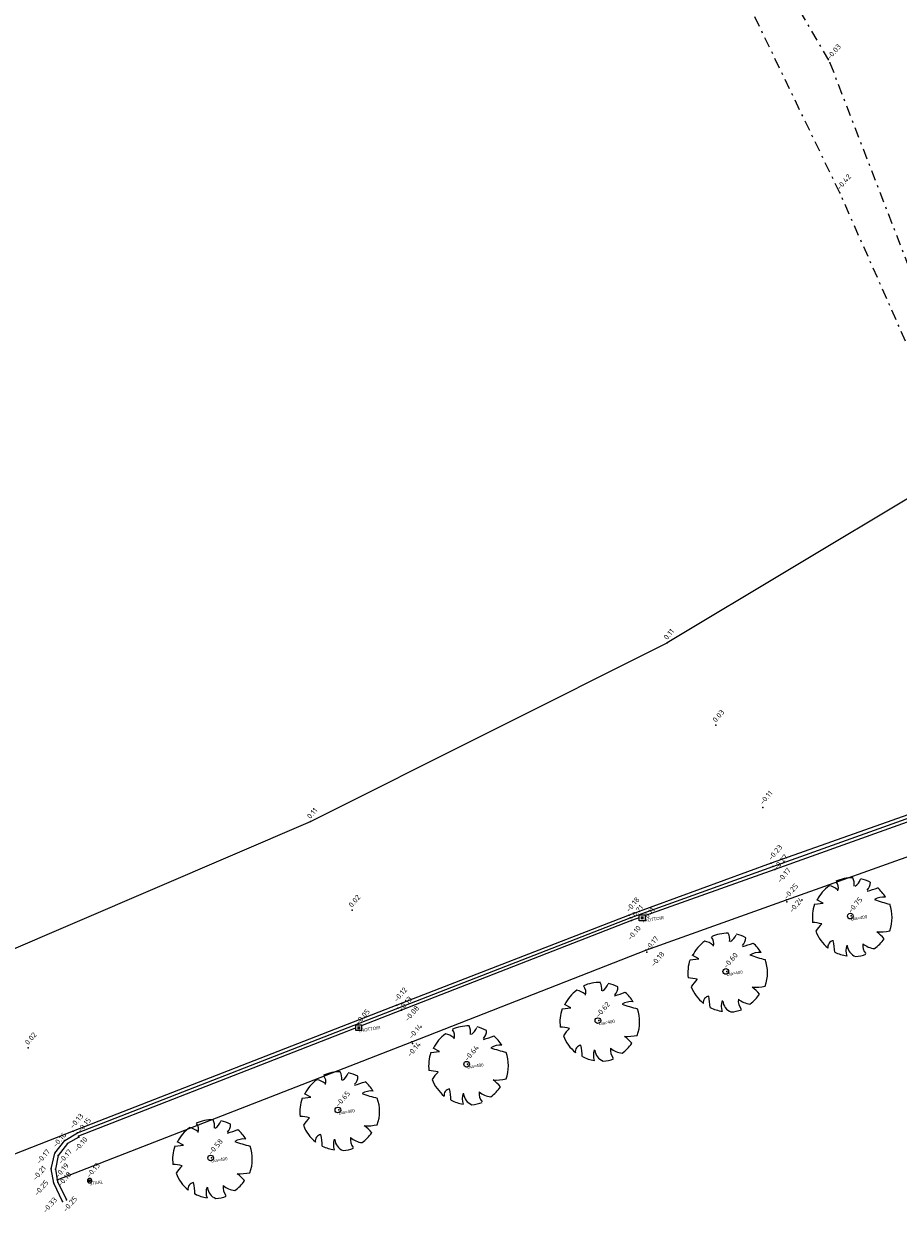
# Model space of a CAD drawing. Header units: metres. Extents: x 132524 to 133518, y 502723 to 503192.
# Tile 2 of 10: x 132627 to 132669, y 502778 to 502835. Entities that reach past the tile are written whole.
import ezdxf

# ---------------------------------------------------------------- set-up
doc = ezdxf.new("R2010")
doc.units = ezdxf.units.M
doc.linetypes.add('DASHDOT', pattern=[1, 0.5, -0.25, 0, -0.25])
for name, color, linetype in [('AKB', 254, 'Continuous'), ('ASFALT', 251, 'Continuous'), ('D_BOOM', 3, 'Continuous'), ('D_KOLKTROTTOIR', 7, 'Continuous'), ('D_PAAL', 2, 'Continuous'), ('INSTEEK TALUD', 93, 'Continuous'), ('KLINKER', 22, 'Continuous'), ('P_AKB', 254, 'Continuous'), ('P_ASFALT', 251, 'Continuous'), ('P_BOOM', 3, 'Continuous'), ('P_HARTWEG', 253, 'Continuous'), ('P_INSTEEK TALUD', 93, 'Continuous'), ('P_KLINKER', 22, 'Continuous'), ('P_KOLK', 7, 'Continuous'), ('P_KOLKTROTTOIR', 7, 'Continuous'), ('P_PAAL', 2, 'Continuous'), ('P_TEEN TALUD', 3, 'Continuous'), ('P_TEGEL', 6, 'Continuous'), ('TEEN TALUD', 3, 'Continuous'), ('TEGEL', 6, 'Continuous'), ('Z_AKB', 254, 'Continuous'), ('Z_ASFALT', 251, 'Continuous'), ('Z_BOOM', 3, 'Continuous'), ('Z_HARTWEG', 253, 'Continuous'), ('Z_INSTEEK TALUD', 93, 'Continuous'), ('Z_KLINKER', 22, 'Continuous'), ('Z_KOLKTROTTOIR', 7, 'Continuous'), ('Z_PAAL', 2, 'Continuous'), ('Z_TEEN TALUD', 3, 'Continuous'), ('Z_TEGEL', 6, 'Continuous')]:
    doc.layers.add(name, color=color, linetype=linetype)
doc.styles.add('DESCRIPTION', font='MSURVEY.SHX', dxfattribs={"height": 0.15})
doc.styles.add('NLCS-ISO-M200-T18', font='NLCS-ISO.ttf', dxfattribs={"height": 0.36})

# ---------------------------------------------------------------- blocks, each defined once
blk = doc.blocks.new('TREE5')
for p, q in [((-5.82, 1.84), (-4.43, 2)), ((-5.45, 2.55), (-5.45, 2.55)), ((-4.43, 2), (-5.45, 2.55))]:
    blk.add_line(p, q)
blk.add_circle((-0.14, -0.02), 0.451)
for centre, radius, start, end in [((0.17, -0.24), 6.29, 89.3321, 114.3856), ((-1.8, 5.03), 2.28, 352.0775, 26.6128), ((-0.73, 6.68), 2.38, 304.1868, 338.5411), ((0.17, -0.24), 6.27, 62.8767, 77.7021), ((0.17, -0.24), 6.22, 126.0751, 153.6245), ((-3.93, 2.18), 2.65, 48.5203, 80.5151), ((-3.58, 4.44), 1.54, 343.6555, 39.76), ((1.21, 5.35), 1.82, 315.8454, 359.7651), ((-2.62, 22.51), 19.28, 285.4397, 290.7099), ((0.17, -0.24), 6.18, 31.4098, 49.4752), ((5.13, 0.24), 2.76, 83.5323, 121.6544), ((11.59, 24.42), 23.21, 250.0865, 256.3451), ((0.17, -0.24), 6.34, 160.8426, 187.275), ((0.17, -0.24), 6.3, 340.3307, 19.43), ((-6.94, -11.4), 10.4, 77.3728, 85.4649), ((0.21, -6.18), 6.93, 134.7782, 147.3315), ((0.17, -0.24), 6.19, 200.8103, 231.4392), ((0.17, -0.24), 6.07, 305.394, 326.2464), ((4.49, 5.21), 7.74, 266.7455, 282.0146), ((0.26, -7.73), 6.44, 39.6536, 53.993), ((-2.7, -4.95), 1.03, 97.741, 188.8107), ((-15.69, -6.41), 13.08, 2.9465, 10.9238), ((1.74, -5.5), 2.6, 160.6009, 199.3991), ((1.45, -4.49), 2.1, 186.1912, 248.4952), ((3.76, -4.72), 1.93, 170.6314, 220.6278), ((4.11, -1.67), 3.55, 230.4582, 263.1093), ((0.17, -0.24), 6.16, 243.1498, 261.8356), ((0.17, -0.24), 6.23, 274.7236, 290.3277)]:
    blk.add_arc(centre, radius, start, end)
blk = doc.blocks.new('ICI_FSCP_WIPEOUT')
blk.add_wipeout([(0, 6.9), (-0.3, 6.9), (-0.7, 6.9), (-1, 6.9), (-1.4, 6.8), (-1.7, 6.7), (-2, 6.6), (-2.3, 6.5), (-2.7, 6.4), (-3, 6.3), (-3.3, 6.1), (-3.6, 6), (-3.9, 5.8), (-4.1, 5.6), (-4.4, 5.4), (-4.7, 5.1), (-4.9, 4.9), (-5.1, 4.7), (-5.4, 4.4), (-5.6, 4.1), (-5.8, 3.9), (-6, 3.6), (-6.1, 3.3), (-6.3, 3), (-6.4, 2.7), (-6.5, 2.3), (-6.6, 2), (-6.7, 1.7), (-6.8, 1.4), (-6.9, 1), (-6.9, 0.7), (-6.9, 0.3), (-6.9, 0), (-6.9, -0.3), (-6.9, -0.7), (-6.9, -1), (-6.8, -1.4), (-6.7, -1.7), (-6.6, -2), (-6.5, -2.3), (-6.4, -2.7), (-6.3, -3), (-6.1, -3.3), (-6, -3.6), (-5.8, -3.9), (-5.6, -4.1), (-5.4, -4.4), (-5.1, -4.7), (-4.9, -4.9), (-4.7, -5.1), (-4.4, -5.4), (-4.1, -5.6), (-3.9, -5.8), (-3.6, -6), (-3.3, -6.1), (-3, -6.3), (-2.7, -6.4), (-2.3, -6.5), (-2, -6.6), (-1.7, -6.7), (-1.4, -6.8), (-1, -6.9), (-0.7, -6.9), (-0.3, -6.9), (0, -6.9), (0.3, -6.9), (0.7, -6.9), (1, -6.9), (1.4, -6.8), (1.7, -6.7), (2, -6.6), (2.3, -6.5), (2.7, -6.4), (3, -6.3), (3.3, -6.1), (3.6, -6), (3.9, -5.8), (4.1, -5.6), (4.4, -5.4), (4.7, -5.1), (4.9, -4.9), (5.1, -4.7), (5.4, -4.4), (5.6, -4.1), (5.8, -3.9), (6, -3.6), (6.1, -3.3), (6.3, -3), (6.4, -2.7), (6.5, -2.3), (6.6, -2), (6.7, -1.7), (6.8, -1.4), (6.9, -1), (6.9, -0.7), (6.9, -0.3), (6.9, 0), (6.9, 0.3), (6.9, 0.7), (6.9, 1), (6.8, 1.4), (6.7, 1.7), (6.6, 2), (6.5, 2.3), (6.4, 2.7), (6.3, 3), (6.1, 3.3), (6, 3.6), (5.8, 3.9), (5.6, 4.1), (5.4, 4.4), (5.1, 4.7), (4.9, 4.9), (4.7, 5.1), (4.4, 5.4), (4.1, 5.6), (3.9, 5.8), (3.6, 6), (3.3, 6.1), (3, 6.3), (2.7, 6.4), (2.3, 6.5), (2, 6.6), (1.7, 6.7), (1.4, 6.8), (1, 6.9), (0.7, 6.9), (0.3, 6.9)])
blk.add_lwpolyline([(0, 6.9), (-0.3, 6.9), (-0.7, 6.9), (-1, 6.9), (-1.4, 6.8), (-1.7, 6.7), (-2, 6.6), (-2.3, 6.5), (-2.7, 6.4), (-3, 6.3), (-3.3, 6.1), (-3.6, 6), (-3.9, 5.8), (-4.1, 5.6), (-4.4, 5.4), (-4.7, 5.1), (-4.9, 4.9), (-5.1, 4.7), (-5.4, 4.4), (-5.6, 4.1), (-5.8, 3.9), (-6, 3.6), (-6.1, 3.3), (-6.3, 3), (-6.4, 2.7), (-6.5, 2.3), (-6.6, 2), (-6.7, 1.7), (-6.8, 1.4), (-6.9, 1), (-6.9, 0.7), (-6.9, 0.3), (-6.9, 0), (-6.9, -0.3), (-6.9, -0.7), (-6.9, -1), (-6.8, -1.4), (-6.7, -1.7), (-6.6, -2), (-6.5, -2.3), (-6.4, -2.7), (-6.3, -3), (-6.1, -3.3), (-6, -3.6), (-5.8, -3.9), (-5.6, -4.1), (-5.4, -4.4), (-5.1, -4.7), (-4.9, -4.9), (-4.7, -5.1), (-4.4, -5.4), (-4.1, -5.6), (-3.9, -5.8), (-3.6, -6), (-3.3, -6.1), (-3, -6.3), (-2.7, -6.4), (-2.3, -6.5), (-2, -6.6), (-1.7, -6.7), (-1.4, -6.8), (-1, -6.9), (-0.7, -6.9), (-0.3, -6.9), (0, -6.9), (0.3, -6.9), (0.7, -6.9), (1, -6.9), (1.4, -6.8), (1.7, -6.7), (2, -6.6), (2.3, -6.5), (2.7, -6.4), (3, -6.3), (3.3, -6.1), (3.6, -6), (3.9, -5.8), (4.1, -5.6), (4.4, -5.4), (4.7, -5.1), (4.9, -4.9), (5.1, -4.7), (5.4, -4.4), (5.6, -4.1), (5.8, -3.9), (6, -3.6), (6.1, -3.3), (6.3, -3), (6.4, -2.7), (6.5, -2.3), (6.6, -2), (6.7, -1.7), (6.8, -1.4), (6.9, -1), (6.9, -0.7), (6.9, -0.3), (6.9, 0), (6.9, 0.3), (6.9, 0.7), (6.9, 1), (6.8, 1.4), (6.7, 1.7), (6.6, 2), (6.5, 2.3), (6.4, 2.7), (6.3, 3), (6.1, 3.3), (6, 3.6), (5.8, 3.9), (5.6, 4.1), (5.4, 4.4), (5.1, 4.7), (4.9, 4.9), (4.7, 5.1), (4.4, 5.4), (4.1, 5.6), (3.9, 5.8), (3.6, 6), (3.3, 6.1), (3, 6.3), (2.7, 6.4), (2.3, 6.5), (2, 6.6), (1.7, 6.7), (1.4, 6.8), (1, 6.9), (0.7, 6.9), (0.3, 6.9)], close=True)
at = {"const_width": 2.98}
blk.add_lwpolyline([(-1.5, 0, 1), (1.5, 0, 1)], format="xyb", close=True, dxfattribs=at)
blk.add_circle((0, 0), 2.98)
blk = doc.blocks.new('ICI_DIP_WIPEOUT')
blk.add_wipeout([(-4, 4), (4, 4), (4, -4), (-4, -4)])
for p, q in [((-4, -4), (-4, 4)), ((-4, 4), (4, 4)), ((4, 4), (4, -4)), ((4, -4), (-4, -4))]:
    blk.add_line(p, q)
blk.add_solid([(-2, 2), (2, 2), (-2, -2), (2, -2)])

msp = doc.modelspace()

# ---------------------------------------------------------------- linework, layer by layer
at = {"layer": 'AKB', "linetype": 'Continuous'}
for p, q in [((132629.031, 502779.99), (132629.054, 502779.891)), ((132629.054, 502779.891), (132629.465, 502779.041))]:
    msp.add_line(p, q, dxfattribs=at)
at = {"layer": 'ASFALT', "linetype": 'Continuous'}
for p, q in [((132670.011, 502812.738), (132658.043, 502805.567)), ((132641.071, 502797.047), (132658.043, 502805.567)), ((132673.041, 502798.637), (132663.003, 502795.066)), ((132625.635, 502790.431), (132641.071, 502797.047)), ((132663.003, 502795.066), (132656.235, 502792.598)), ((132656.235, 502792.598), (132645.192, 502788.319)), ((132645.192, 502788.319), (132629.783, 502782.306)), ((132629.783, 502782.306), (132620.836, 502778.819))]:
    msp.add_line(p, q, dxfattribs=at)
at = {"layer": 'INSTEEK TALUD', "linetype": 'DASHDOT'}
for p, q in [((132661.588, 502840.377), (132665.79, 502833.177)), ((132665.79, 502833.177), (132670.035, 502822.157))]:
    msp.add_line(p, q, dxfattribs=at)
at = {"layer": 'KLINKER', "linetype": 'Continuous'}
for p, q in [((132663.072, 502794.911), (132673.092, 502798.494)), ((132656.292, 502792.466), (132663.072, 502794.911)), ((132645.228, 502788.17), (132656.292, 502792.466)), ((132629.999, 502782.227), (132645.228, 502788.17)), ((132628.916, 502781.261), (132629.394, 502781.873)), ((132629.394, 502781.873), (132629.999, 502782.227)), ((132628.739, 502780.52), (132628.916, 502781.261)), ((132628.87, 502779.832), (132628.739, 502780.52)), ((132629.284, 502778.972), (132628.87, 502779.832))]:
    msp.add_line(p, q, dxfattribs=at)
at = {"layer": 'P_AKB', "linetype": 'ByBlock'}
for p in [(132663.748, 502793.234, -0.238), (132657.077, 502790.835, -0.177), (132645.934, 502786.481, -0.141), (132629.054, 502779.891, -0.184), (132629.465, 502779.041, -0.246)]:
    msp.add_point(p, dxfattribs=at)
at = {"layer": 'P_ASFALT', "linetype": 'ByBlock'}
for p in [(132658.043, 502805.567, 0.108), (132662.605, 502797.717, -0.114), (132641.071, 502797.047, 0.105), (132663.003, 502795.066, -0.225), (132656.235, 502792.598, -0.176), (132645.192, 502788.319, -0.12), (132629.783, 502782.306, -0.126)]:
    msp.add_point(p, dxfattribs=at)
at = {"layer": 'P_BOOM', "linetype": 'ByBlock'}
for p in [(132666.805, 502792.56, -0.745), (132660.88, 502789.922, -0.597), (132654.796, 502787.582, -0.621), (132648.55, 502785.507, -0.636), (132642.425, 502783.327, -0.648), (132636.369, 502781.044, -0.584)]:
    msp.add_point(p, dxfattribs=at)
at = {"layer": 'P_HARTWEG', "linetype": 'ByBlock'}
for p in [(132660.369, 502801.636, 0.029), (132643.054, 502792.83, 0.019), (132627.65, 502786.282, 0.021)]:
    msp.add_point(p, dxfattribs=at)
at = {"layer": 'P_INSTEEK TALUD', "linetype": 'ByBlock'}
msp.add_point((132665.79, 502833.177, -0.029), dxfattribs=at)
at = {"layer": 'P_KLINKER', "linetype": 'ByBlock'}
for p in [(132663.072, 502794.911, -0.272), (132656.292, 502792.466, -0.207), (132645.228, 502788.17, -0.132), (132629.394, 502781.873, -0.158), (132629.999, 502782.227, -0.152), (132628.916, 502781.261, -0.17), (132628.739, 502780.52, -0.214), (132628.87, 502779.832, -0.253), (132629.284, 502778.972, -0.327)]:
    msp.add_point(p, dxfattribs=at)
at = {"layer": 'P_KOLKTROTTOIR', "linetype": 'ByBlock'}
for p in [(132656.854, 502792.468, -0.098), (132643.373, 502787.238, -0.048)]:
    msp.add_point(p, dxfattribs=at)
at = {"layer": 'P_PAAL', "linetype": 'ByBlock'}
msp.add_point((132630.571, 502779.957, -0.13), dxfattribs=at)
at = {"layer": 'P_TEEN TALUD', "linetype": 'ByBlock'}
msp.add_point((132666.264, 502826.976, -0.424), dxfattribs=at)
at = {"layer": 'P_TEGEL', "linetype": 'ByBlock'}
for p in [(132663.163, 502794.774, -0.173), (132663.719, 502793.326, -0.251), (132656.355, 502792.335, -0.113), (132657.029, 502790.922, -0.173), (132645.415, 502788.079, -0.08), (132645.901, 502786.568, -0.137), (132629.517, 502781.731, -0.101), (132630.043, 502782.077, -0.094), (132630.059, 502782.029, -0.095), (132629.077, 502781.162, -0.136), (132628.939, 502780.507, -0.168), (132629.031, 502779.99, -0.19)]:
    msp.add_point(p, dxfattribs=at)
at = {"layer": 'TEEN TALUD', "linetype": 'DASHDOT'}
for p, q in [((132666.264, 502826.976), (132661.464, 502836.92)), ((132669.384, 502819.925), (132666.264, 502826.976))]:
    msp.add_line(p, q, dxfattribs=at)
at = {"layer": 'TEGEL', "linetype": 'Continuous'}
for p, q in [((132673.181, 502798.361), (132663.163, 502794.774)), ((132663.719, 502793.326), (132673.779, 502796.905)), ((132663.163, 502794.774), (132656.355, 502792.335)), ((132657.029, 502790.922), (132663.719, 502793.326)), ((132656.355, 502792.335), (132645.415, 502788.079)), ((132645.901, 502786.568), (132657.029, 502790.922)), ((132645.415, 502788.079), (132630.043, 502782.077)), ((132629.031, 502779.99), (132645.901, 502786.568)), ((132629.517, 502781.731), (132629.077, 502781.162)), ((132630.059, 502782.029), (132629.517, 502781.731)), ((132630.043, 502782.077), (132630.059, 502782.029)), ((132629.077, 502781.162), (132628.939, 502780.507)), ((132628.939, 502780.507), (132629.031, 502779.99))]:
    msp.add_line(p, q, dxfattribs=at)

# ---------------------------------------------------------------- block references
at = {"layer": 'P_BOOM', "linetype": 'ByBlock', "xscale": 0.3, "yscale": 0.3, "rotation": 0.005645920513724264}
for p in [(132666.805, 502792.56, -0.745), (132660.88, 502789.922, -0.597), (132654.796, 502787.582, -0.621), (132648.55, 502785.507, -0.636), (132642.425, 502783.327, -0.648), (132636.369, 502781.044, -0.584)]:
    msp.add_blockref('TREE5', p, dxfattribs=at)

# ---------------------------------------------------------------- texts
at = {"layer": 'D_BOOM', "linetype": 'ByBlock', "style": 'DESCRIPTION'}
for p in [(132666.805, 502792.335, -0.745), (132660.88, 502789.697, -0.597), (132654.796, 502787.357, -0.621), (132648.55, 502785.282, -0.636), (132642.425, 502783.102, -0.648), (132636.369, 502780.819, -0.584)]:
    msp.add_text('Dia=400', height=0.15, rotation=9, dxfattribs=at).set_placement(p)
at = {"layer": 'D_KOLKTROTTOIR', "linetype": 'ByBlock', "style": 'DESCRIPTION'}
for p in [(132656.854, 502792.243, -0.098), (132643.373, 502787.013, -0.048)]:
    msp.add_text('TROTTOIR', height=0.15, rotation=9, dxfattribs=at).set_placement(p)
at = {"layer": 'D_PAAL', "linetype": 'ByBlock', "style": 'DESCRIPTION'}
msp.add_text('STAAL', height=0.15, rotation=9, dxfattribs=at).set_placement((132630.571, 502779.732, -0.13))
at = {"layer": 'Z_AKB', "linetype": 'ByBlock', "style": 'NLCS-ISO-M200-T18'}
for s, p in [('-0.24', (132663.998, 502792.683, -0.238)), ('-0.18', (132657.425, 502790.121, -0.177)), ('-0.14', (132645.829, 502785.825, -0.141)), ('-0.18', (132629.201, 502779.644, -0.184)), ('-0.25', (132629.453, 502778.439, -0.246))]:
    msp.add_text(s, height=0.25, rotation=49.5, dxfattribs=at).set_placement(p)
at = {"layer": 'Z_ASFALT', "linetype": 'ByBlock', "style": 'NLCS-ISO-M200-T18'}
for s, p in [('0.11', (132658.043, 502805.68, 0.108)), ('-0.11', (132662.605, 502797.83, -0.114)), ('0.11', (132641.071, 502797.16, 0.105)), ('-0.23', (132663.003, 502795.178, -0.225)), ('-0.18', (132656.235, 502792.711, -0.176)), ('-0.12', (132645.192, 502788.431, -0.12)), ('-0.13', (132629.783, 502782.419, -0.126))]:
    msp.add_text(s, height=0.25, rotation=49.5, dxfattribs=at).set_placement(p)
at = {"layer": 'Z_BOOM', "linetype": 'ByBlock', "style": 'NLCS-ISO-M200-T18'}
for s, p in [('-0.75', (132666.805, 502792.673, -0.745)), ('-0.60', (132660.88, 502790.035, -0.597)), ('-0.62', (132654.796, 502787.695, -0.621)), ('-0.64', (132648.55, 502785.62, -0.636)), ('-0.65', (132642.425, 502783.439, -0.648)), ('-0.58', (132636.369, 502781.156, -0.584))]:
    msp.add_text(s, height=0.25, rotation=49.5, dxfattribs=at).set_placement(p)
at = {"layer": 'Z_HARTWEG', "linetype": 'ByBlock', "style": 'NLCS-ISO-M200-T18'}
for s, p in [('0.03', (132660.369, 502801.749, 0.029)), ('0.02', (132643.054, 502792.943, 0.019)), ('0.02', (132627.65, 502786.394, 0.021))]:
    msp.add_text(s, height=0.25, rotation=49.5, dxfattribs=at).set_placement(p)
at = {"layer": 'Z_INSTEEK TALUD', "linetype": 'ByBlock', "style": 'NLCS-ISO-M200-T18'}
msp.add_text('-0.03', height=0.25, rotation=49.5, dxfattribs=at).set_placement((132665.79, 502833.289, -0.029))
at = {"layer": 'Z_KLINKER', "linetype": 'ByBlock', "style": 'NLCS-ISO-M200-T18'}
for s, p in [('-0.27', (132663.267, 502794.721, -0.272)), ('-0.21', (132656.419, 502792.355, -0.207)), ('-0.13', (132645.419, 502787.991, -0.132)), ('-0.15', (132630.141, 502782.216, -0.152)), ('-0.16', (132628.969, 502781.514, -0.158)), ('-0.17', (132628.195, 502780.724, -0.17)), ('-0.21', (132628.012, 502779.937, -0.214)), ('-0.25', (132628.085, 502779.207, -0.253)), ('-0.33', (132628.493, 502778.389, -0.327))]:
    msp.add_text(s, height=0.25, rotation=49.5, dxfattribs=at).set_placement(p)
at = {"layer": 'Z_KOLKTROTTOIR', "linetype": 'ByBlock', "style": 'NLCS-ISO-M200-T18'}
for s, p in [('-0.10', (132656.307, 502791.367, -0.098)), ('-0.05', (132643.373, 502787.35, -0.048))]:
    msp.add_text(s, height=0.25, rotation=49.5, dxfattribs=at).set_placement(p)
at = {"layer": 'Z_PAAL', "linetype": 'ByBlock', "style": 'NLCS-ISO-M200-T18'}
msp.add_text('-0.13', height=0.25, rotation=49.5, dxfattribs=at).set_placement((132630.571, 502780.07, -0.13))
at = {"layer": 'Z_TEEN TALUD', "linetype": 'ByBlock', "style": 'NLCS-ISO-M200-T18'}
msp.add_text('-0.42', height=0.25, rotation=49.5, dxfattribs=at).set_placement((132666.264, 502827.088, -0.424))
at = {"layer": 'Z_TEGEL', "linetype": 'ByBlock', "style": 'NLCS-ISO-M200-T18'}
for s, p in [('-0.17', (132663.438, 502794.112, -0.428)), ('-0.25', (132663.749, 502793.323, -0.251)), ('-0.11', (132657.002, 502792.28, -0.113)), ('-0.17', (132657.149, 502790.861, -0.173)), ('-0.08', (132645.713, 502787.507, -0.08)), ('-0.14', (132645.901, 502786.68, -0.137)), ('-0.10', (132629.984, 502781.307, -0.101)), ('-0.17', (132629.24, 502780.726, -0.168)), ('-0.19', (132629.084, 502780.055, -0.19))]:
    msp.add_text(s, height=0.25, rotation=49.5, dxfattribs=at).set_placement(p)

# ---------------------------------------------------------------- next in the draw order: block references
at = {"layer": 'P_KOLK', "linetype": 'ByBlock', "xscale": 0.03500000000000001, "yscale": 0.03500000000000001, "rotation": 0.005645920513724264}
for p in [(132656.854, 502792.468, -0.098), (132643.373, 502787.238, -0.048)]:
    msp.add_blockref('ICI_DIP_WIPEOUT', p, dxfattribs=at)
at = {"layer": 'P_PAAL', "linetype": 'ByBlock', "xscale": 0.015, "yscale": 0.015, "rotation": 0.005645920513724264}
msp.add_blockref('ICI_FSCP_WIPEOUT', (132630.571, 502779.957, -0.13), dxfattribs=at)

doc.saveas('drawing.dxf')
